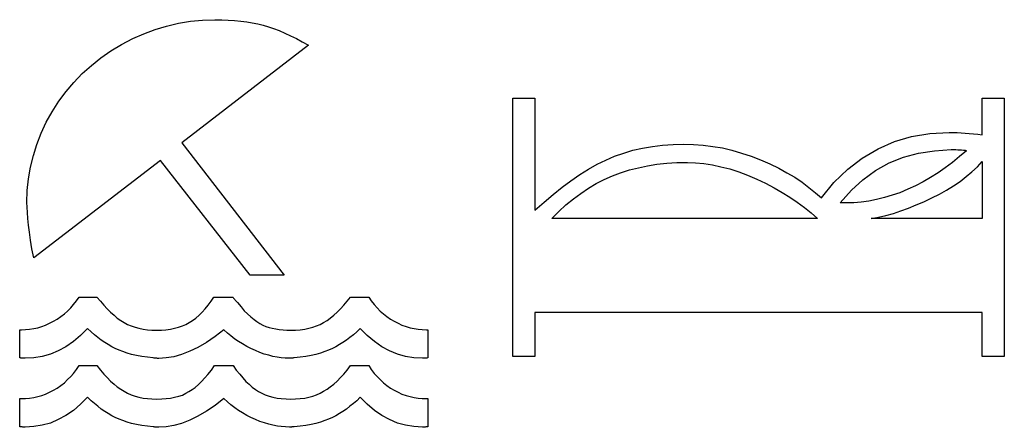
# Model space of a CAD drawing. Extents: x 0.2 to 23.8, y -0.5 to 2.
# Tile 1 of 7: x 0.2 to 5.7, y -0.4 to 1.9. Entities that reach past the tile are written whole.
import ezdxf

# ---------------------------------------------------------------- set-up
doc = ezdxf.new("R2010")
doc.units = 0

msp = doc.modelspace()

# ---------------------------------------------------------------- linework, layer by layer
at = {"color": 0}
for p, q in [((1.158203, 1.869141, 0.5), (1.226563, 1.875, 0.5)), ((1.226563, 1.875, 0.5), (1.294922, 1.876953, 0.5)), ((1.294922, 1.876953, 0.5), (1.333984, 1.876953, 0.5)), ((1.333984, 1.876953, 0.5), (1.369141, 1.875, 0.5)), ((1.369141, 1.875, 0.5), (1.404297, 1.873047, 0.5)), ((1.404297, 1.873047, 0.5), (1.439453, 1.869141, 0.5)), ((0.898438, 1.798828, 0.5), (0.960938, 1.822266, 0.5)), ((0.960938, 1.822266, 0.5), (1.025391, 1.841797, 0.5)), ((1.025391, 1.841797, 0.5), (1.091797, 1.857422, 0.5)), ((1.091797, 1.857422, 0.5), (1.158203, 1.869141, 0.5)), ((1.439453, 1.869141, 0.5), (1.472656, 1.865234, 0.5)), ((1.472656, 1.865234, 0.5), (1.503906, 1.859375, 0.5)), ((1.503906, 1.859375, 0.5), (1.535156, 1.853516, 0.5)), ((1.535156, 1.853516, 0.5), (1.564453, 1.845703, 0.5)), ((1.564453, 1.845703, 0.5), (1.59375, 1.837891, 0.5)), ((1.59375, 1.837891, 0.5), (1.623047, 1.828125, 0.5)), ((1.623047, 1.828125, 0.5), (1.654297, 1.816406, 0.5)), ((1.654297, 1.816406, 0.5), (1.685547, 1.802734, 0.5)), ((0.773438, 1.738281, 0.5), (0.835938, 1.771484, 0.5)), ((0.835938, 1.771484, 0.5), (0.898438, 1.798828, 0.5)), ((1.685547, 1.802734, 0.5), (1.716797, 1.787109, 0.5)), ((1.716797, 1.787109, 0.5), (1.75, 1.771484, 0.5)), ((1.75, 1.771484, 0.5), (1.783203, 1.753906, 0.5)), ((0.714844, 1.703125, 0.5), (0.773438, 1.738281, 0.5)), ((1.818359, 1.734375, 0.5), (1.111328, 1.189453, 0.5)), ((1.783203, 1.753906, 0.5), (1.818359, 1.734375, 0.5)), ((0.605469, 1.621094, 0.5), (0.658203, 1.664063, 0.5)), ((0.658203, 1.664063, 0.5), (0.714844, 1.703125, 0.5)), ((0.554688, 1.576172, 0.5), (0.605469, 1.621094, 0.5)), ((0.507813, 1.527344, 0.5), (0.554688, 1.576172, 0.5)), ((0.464844, 1.476563, 0.5), (0.507813, 1.527344, 0.5)), ((0.423828, 1.421875, 0.5), (0.464844, 1.476563, 0.5)), ((2.958984, -0.001953, 0.5), (2.958984, 1.439453, 0.5)), ((2.958984, 1.439453, 0.5), (3.082031, 1.439453, 0.5)), ((3.082031, 1.439453, 0.5), (3.082031, 0.814453, 0.5)), ((5.580078, 1.234375, 0.5), (5.580078, 1.439453, 0.5)), ((5.580078, 1.439453, 0.5), (5.703125, 1.439453, 0.5)), ((5.703125, 1.439453, 0.5), (5.703125, -0.001953, 0.5)), ((0.386719, 1.363281, 0.5), (0.423828, 1.421875, 0.5)), ((0.353516, 1.304688, 0.5), (0.386719, 1.363281, 0.5)), ((0.324219, 1.244141, 0.5), (0.353516, 1.304688, 0.5)), ((0.300781, 1.181641, 0.5), (0.324219, 1.244141, 0.5)), ((5.089844, 1.197266, 0.5), (5.185547, 1.224609, 0.5)), ((5.185547, 1.224609, 0.5), (5.287109, 1.242188, 0.5)), ((5.287109, 1.242188, 0.5), (5.394531, 1.248047, 0.5)), ((5.394531, 1.248047, 0.5), (5.416016, 1.248047, 0.5)), ((5.416016, 1.248047, 0.5), (5.439453, 1.248047, 0.5)), ((5.439453, 1.248047, 0.5), (5.462891, 1.246094, 0.5)), ((5.462891, 1.246094, 0.5), (5.484375, 1.244141, 0.5)), ((5.484375, 1.244141, 0.5), (5.507813, 1.242188, 0.5)), ((5.507813, 1.242188, 0.5), (5.53125, 1.240234, 0.5)), ((5.53125, 1.240234, 0.5), (5.554688, 1.238281, 0.5)), ((5.554688, 1.238281, 0.5), (5.580078, 1.234375, 0.5)), ((0.28125, 1.119141, 0.5), (0.300781, 1.181641, 0.5)), ((1.111328, 1.189453, 0.5), (1.681641, 0.451172, 0.5)), ((3.628906, 1.148438, 0.5), (3.683594, 1.160156, 0.5)), ((3.683594, 1.160156, 0.5), (3.738281, 1.169922, 0.5)), ((3.738281, 1.169922, 0.5), (3.794922, 1.177734, 0.5)), ((3.794922, 1.177734, 0.5), (3.853516, 1.181641, 0.5)), ((3.853516, 1.181641, 0.5), (3.914063, 1.183594, 0.5)), ((3.914063, 1.183594, 0.5), (3.966797, 1.181641, 0.5)), ((3.966797, 1.181641, 0.5), (4.021484, 1.177734, 0.5)), ((4.021484, 1.177734, 0.5), (4.076172, 1.169922, 0.5)), ((4.076172, 1.169922, 0.5), (4.128906, 1.162109, 0.5)), ((4.128906, 1.162109, 0.5), (4.181641, 1.148438, 0.5)), ((4.910156, 1.105469, 0.5), (4.998047, 1.15625, 0.5)), ((4.998047, 1.15625, 0.5), (5.089844, 1.197266, 0.5)), ((0.265625, 1.054688, 0.5), (0.28125, 1.119141, 0.5)), ((3.478516, 1.09375, 0.5), (3.527344, 1.115234, 0.5)), ((3.527344, 1.115234, 0.5), (3.578125, 1.132813, 0.5)), ((3.578125, 1.132813, 0.5), (3.628906, 1.148438, 0.5)), ((4.181641, 1.148438, 0.5), (4.236328, 1.132813, 0.5)), ((4.236328, 1.132813, 0.5), (4.289063, 1.115234, 0.5)), ((4.289063, 1.115234, 0.5), (4.341797, 1.095703, 0.5)), ((4.830078, 1.042969, 0.5), (4.910156, 1.105469, 0.5)), ((5.060547, 1.078125, 0.5), (5.140625, 1.109375, 0.5)), ((5.140625, 1.109375, 0.5), (5.224609, 1.132813, 0.5)), ((5.224609, 1.132813, 0.5), (5.3125, 1.146484, 0.5)), ((5.3125, 1.146484, 0.5), (5.40625, 1.152344, 0.5)), ((5.40625, 1.152344, 0.5), (5.419922, 1.152344, 0.5)), ((5.453125, 1.113281, 0.5), (5.414063, 1.080078, 0.5)), ((5.419922, 1.152344, 0.5), (5.431641, 1.152344, 0.5)), ((5.431641, 1.152344, 0.5), (5.443359, 1.150391, 0.5)), ((5.443359, 1.150391, 0.5), (5.455078, 1.150391, 0.5)), ((5.492188, 1.146484, 0.5), (5.453125, 1.113281, 0.5)), ((5.455078, 1.150391, 0.5), (5.464844, 1.150391, 0.5)), ((5.464844, 1.150391, 0.5), (5.474609, 1.148438, 0.5)), ((5.474609, 1.148438, 0.5), (5.484375, 1.148438, 0.5)), ((5.484375, 1.148438, 0.5), (5.492188, 1.146484, 0.5)), ((0.253906, 0.990234, 0.5), (0.265625, 1.054688, 0.5)), ((0.992188, 1.091797, 0.5), (0.283203, 0.548828, 0.5)), ((1.492188, 0.451172, 0.5), (0.992188, 1.091797, 0.5)), ((3.380859, 1.042969, 0.5), (3.429688, 1.070313, 0.5)), ((3.429688, 1.070313, 0.5), (3.478516, 1.09375, 0.5)), ((3.609375, 1.039063, 0.5), (3.660156, 1.050781, 0.5)), ((3.660156, 1.050781, 0.5), (3.710938, 1.0625, 0.5)), ((3.710938, 1.0625, 0.5), (3.763672, 1.070313, 0.5)), ((3.763672, 1.070313, 0.5), (3.818359, 1.076172, 0.5)), ((3.818359, 1.076172, 0.5), (3.875, 1.080078, 0.5)), ((3.875, 1.080078, 0.5), (3.933594, 1.080078, 0.5)), ((3.933594, 1.080078, 0.5), (3.978516, 1.078125, 0.5)), ((3.978516, 1.078125, 0.5), (4.025391, 1.074219, 0.5)), ((4.025391, 1.074219, 0.5), (4.074219, 1.068359, 0.5)), ((4.074219, 1.068359, 0.5), (4.121094, 1.056641, 0.5)), ((4.121094, 1.056641, 0.5), (4.169922, 1.044922, 0.5)), ((4.169922, 1.044922, 0.5), (4.220703, 1.029297, 0.5)), ((4.341797, 1.095703, 0.5), (4.394531, 1.072266, 0.5)), ((4.394531, 1.072266, 0.5), (4.443359, 1.048828, 0.5)), ((4.443359, 1.048828, 0.5), (4.488281, 1.023438, 0.5)), ((4.984375, 1.035156, 0.5), (5.060547, 1.078125, 0.5)), ((5.373047, 1.050781, 0.5), (5.333984, 1.023438, 0.5)), ((5.414063, 1.080078, 0.5), (5.373047, 1.050781, 0.5)), ((5.521484, 1.029297, 0.5), (5.552734, 1.056641, 0.5)), ((5.552734, 1.056641, 0.5), (5.580078, 1.085938, 0.5)), ((5.580078, 1.085938, 0.5), (5.580078, 0.767578, 0.5)), ((0.246094, 0.923828, 0.5), (0.253906, 0.990234, 0.5)), ((3.283203, 0.978516, 0.5), (3.332031, 1.013672, 0.5)), ((3.332031, 1.013672, 0.5), (3.380859, 1.042969, 0.5)), ((3.46875, 0.986328, 0.5), (3.515625, 1.005859, 0.5)), ((3.515625, 1.005859, 0.5), (3.560547, 1.023438, 0.5)), ((3.560547, 1.023438, 0.5), (3.609375, 1.039063, 0.5)), ((4.220703, 1.029297, 0.5), (4.269531, 1.009766, 0.5)), ((4.269531, 1.009766, 0.5), (4.320313, 0.988281, 0.5)), ((4.488281, 1.023438, 0.5), (4.533203, 0.998047, 0.5)), ((4.533203, 0.998047, 0.5), (4.574219, 0.970703, 0.5)), ((4.751953, 0.96875, 0.5), (4.830078, 1.042969, 0.5)), ((4.914063, 0.984375, 0.5), (4.984375, 1.035156, 0.5)), ((5.291016, 0.996094, 0.5), (5.25, 0.972656, 0.5)), ((5.333984, 1.023438, 0.5), (5.291016, 0.996094, 0.5)), ((5.457031, 0.974609, 0.5), (5.490234, 1.001953, 0.5)), ((5.490234, 1.001953, 0.5), (5.521484, 1.029297, 0.5)), ((3.183594, 0.902344, 0.5), (3.234375, 0.943359, 0.5)), ((3.234375, 0.943359, 0.5), (3.283203, 0.978516, 0.5)), ((3.337891, 0.908203, 0.5), (3.380859, 0.9375, 0.5)), ((3.380859, 0.9375, 0.5), (3.423828, 0.962891, 0.5)), ((3.423828, 0.962891, 0.5), (3.46875, 0.986328, 0.5)), ((4.320313, 0.988281, 0.5), (4.369141, 0.964844, 0.5)), ((4.369141, 0.964844, 0.5), (4.417969, 0.939453, 0.5)), ((4.417969, 0.939453, 0.5), (4.462891, 0.914063, 0.5)), ((4.574219, 0.970703, 0.5), (4.611328, 0.941406, 0.5)), ((4.611328, 0.941406, 0.5), (4.648438, 0.912109, 0.5)), ((4.681641, 0.882813, 0.5), (4.751953, 0.96875, 0.5)), ((4.849609, 0.925781, 0.5), (4.914063, 0.984375, 0.5)), ((5.207031, 0.951172, 0.5), (5.164063, 0.931641, 0.5)), ((5.25, 0.972656, 0.5), (5.207031, 0.951172, 0.5)), ((5.380859, 0.925781, 0.5), (5.419922, 0.951172, 0.5)), ((5.419922, 0.951172, 0.5), (5.457031, 0.974609, 0.5)), ((0.244141, 0.857422, 0.5), (0.246094, 0.923828, 0.5)), ((3.132813, 0.859375, 0.5), (3.183594, 0.902344, 0.5)), ((3.296875, 0.876953, 0.5), (3.337891, 0.908203, 0.5)), ((4.462891, 0.914063, 0.5), (4.505859, 0.886719, 0.5)), ((4.505859, 0.886719, 0.5), (4.546875, 0.859375, 0.5)), ((4.648438, 0.912109, 0.5), (4.681641, 0.882813, 0.5)), ((4.787109, 0.855469, 0.5), (4.849609, 0.925781, 0.5)), ((5.033203, 0.884766, 0.5), (4.990234, 0.875, 0.5)), ((5.076172, 0.898438, 0.5), (5.033203, 0.884766, 0.5)), ((5.119141, 0.912109, 0.5), (5.076172, 0.898438, 0.5)), ((5.164063, 0.931641, 0.5), (5.119141, 0.912109, 0.5)), ((5.253906, 0.861328, 0.5), (5.298828, 0.882813, 0.5)), ((5.298828, 0.882813, 0.5), (5.341797, 0.904297, 0.5)), ((5.341797, 0.904297, 0.5), (5.380859, 0.925781, 0.5)), ((0.246094, 0.832031, 0.5), (0.244141, 0.857422, 0.5)), ((0.248047, 0.800781, 0.5), (0.246094, 0.832031, 0.5)), ((3.082031, 0.814453, 0.5), (3.132813, 0.859375, 0.5)), ((3.214844, 0.806641, 0.5), (3.253906, 0.84375, 0.5)), ((3.253906, 0.84375, 0.5), (3.296875, 0.876953, 0.5)), ((4.546875, 0.859375, 0.5), (4.587891, 0.830078, 0.5)), ((4.587891, 0.830078, 0.5), (4.625, 0.798828, 0.5)), ((4.820313, 0.855469, 0.5), (4.787109, 0.855469, 0.5)), ((4.863281, 0.855469, 0.5), (4.820313, 0.855469, 0.5)), ((4.904297, 0.859375, 0.5), (4.863281, 0.855469, 0.5)), ((4.947266, 0.865234, 0.5), (4.904297, 0.859375, 0.5)), ((4.990234, 0.875, 0.5), (4.947266, 0.865234, 0.5)), ((5.125, 0.810547, 0.5), (5.167969, 0.826172, 0.5)), ((5.167969, 0.826172, 0.5), (5.210938, 0.84375, 0.5)), ((5.210938, 0.84375, 0.5), (5.253906, 0.861328, 0.5)), ((0.25, 0.767578, 0.5), (0.248047, 0.800781, 0.5)), ((3.175781, 0.767578, 0.5), (3.214844, 0.806641, 0.5)), ((4.625, 0.798828, 0.5), (4.660156, 0.767578, 0.5)), ((4.958984, 0.767578, 0.5), (5, 0.775391, 0.5)), ((5, 0.775391, 0.5), (5.041016, 0.785156, 0.5)), ((5.041016, 0.785156, 0.5), (5.083984, 0.796875, 0.5)), ((5.083984, 0.796875, 0.5), (5.125, 0.810547, 0.5)), ((0.253906, 0.730469, 0.5), (0.25, 0.767578, 0.5)), ((0.259766, 0.691406, 0.5), (0.253906, 0.730469, 0.5)), ((4.660156, 0.767578, 0.5), (3.175781, 0.767578, 0.5)), ((5.580078, 0.767578, 0.5), (4.958984, 0.767578, 0.5)), ((0.265625, 0.646484, 0.5), (0.259766, 0.691406, 0.5)), ((0.273438, 0.599609, 0.5), (0.265625, 0.646484, 0.5)), ((0.283203, 0.548828, 0.5), (0.273438, 0.599609, 0.5)), ((1.681641, 0.451172, 0.5), (1.492188, 0.451172, 0.5)), ((0.521484, 0.308594, 0.5), (0.537109, 0.330078, 0.5)), ((0.537109, 0.330078, 0.5), (0.636719, 0.330078, 0.5)), ((0.636719, 0.330078, 0.5), (0.65625, 0.306641, 0.5)), ((1.273438, 0.306641, 0.5), (1.289063, 0.330078, 0.5)), ((1.289063, 0.330078, 0.5), (1.394531, 0.330078, 0.5)), ((1.394531, 0.330078, 0.5), (1.396484, 0.328125, 0.5)), ((2.033203, 0.306641, 0.5), (2.052734, 0.330078, 0.5)), ((2.052734, 0.330078, 0.5), (2.154297, 0.330078, 0.5)), ((2.154297, 0.330078, 0.5), (2.167969, 0.308594, 0.5)), ((0.490234, 0.269531, 0.5), (0.505859, 0.289063, 0.5)), ((0.505859, 0.289063, 0.5), (0.521484, 0.308594, 0.5)), ((0.65625, 0.306641, 0.5), (0.675781, 0.285156, 0.5)), ((0.675781, 0.285156, 0.5), (0.693359, 0.263672, 0.5)), ((1.240234, 0.263672, 0.5), (1.257813, 0.285156, 0.5)), ((1.257813, 0.285156, 0.5), (1.273438, 0.306641, 0.5)), ((1.396484, 0.328125, 0.5), (1.398438, 0.324219, 0.5)), ((1.398438, 0.324219, 0.5), (1.402344, 0.320313, 0.5)), ((1.402344, 0.320313, 0.5), (1.40625, 0.316406, 0.5)), ((1.40625, 0.316406, 0.5), (1.408203, 0.3125, 0.5)), ((1.408203, 0.3125, 0.5), (1.412109, 0.308594, 0.5)), ((1.412109, 0.308594, 0.5), (1.417969, 0.302734, 0.5)), ((1.417969, 0.302734, 0.5), (1.421875, 0.298828, 0.5)), ((1.421875, 0.298828, 0.5), (1.441406, 0.275391, 0.5)), ((1.441406, 0.275391, 0.5), (1.458984, 0.253906, 0.5)), ((1.996094, 0.263672, 0.5), (2.015625, 0.285156, 0.5)), ((2.015625, 0.285156, 0.5), (2.033203, 0.306641, 0.5)), ((2.167969, 0.308594, 0.5), (2.183594, 0.289063, 0.5)), ((2.183594, 0.289063, 0.5), (2.201172, 0.269531, 0.5)), ((0.414063, 0.207031, 0.5), (0.435547, 0.220703, 0.5)), ((0.435547, 0.220703, 0.5), (0.455078, 0.236328, 0.5)), ((0.455078, 0.236328, 0.5), (0.472656, 0.251953, 0.5)), ((0.472656, 0.251953, 0.5), (0.490234, 0.269531, 0.5)), ((0.693359, 0.263672, 0.5), (0.712891, 0.246094, 0.5)), ((0.712891, 0.246094, 0.5), (0.732422, 0.228516, 0.5)), ((0.732422, 0.228516, 0.5), (0.75, 0.212891, 0.5)), ((1.189453, 0.212891, 0.5), (1.207031, 0.228516, 0.5)), ((1.207031, 0.228516, 0.5), (1.224609, 0.246094, 0.5)), ((1.224609, 0.246094, 0.5), (1.240234, 0.263672, 0.5)), ((1.458984, 0.253906, 0.5), (1.476563, 0.236328, 0.5)), ((1.476563, 0.236328, 0.5), (1.496094, 0.21875, 0.5)), ((1.939453, 0.212891, 0.5), (1.958984, 0.228516, 0.5)), ((1.958984, 0.228516, 0.5), (1.978516, 0.246094, 0.5)), ((1.978516, 0.246094, 0.5), (1.996094, 0.263672, 0.5)), ((2.201172, 0.269531, 0.5), (2.21875, 0.251953, 0.5)), ((2.21875, 0.251953, 0.5), (2.236328, 0.236328, 0.5)), ((2.236328, 0.236328, 0.5), (2.255859, 0.220703, 0.5)), ((2.255859, 0.220703, 0.5), (2.275391, 0.207031, 0.5)), ((5.580078, 0.244141, 0.5), (3.082031, 0.244141, 0.5)), ((3.082031, 0.244141, 0.5), (3.082031, -0.001953, 0.5)), ((5.580078, -0.001953, 0.5), (5.580078, 0.244141, 0.5)), ((0.306641, 0.158203, 0.5), (0.328125, 0.166016, 0.5)), ((0.328125, 0.166016, 0.5), (0.349609, 0.173828, 0.5)), ((0.349609, 0.173828, 0.5), (0.371094, 0.183594, 0.5)), ((0.371094, 0.183594, 0.5), (0.394531, 0.195313, 0.5)), ((0.394531, 0.195313, 0.5), (0.414063, 0.207031, 0.5)), ((0.75, 0.212891, 0.5), (0.769531, 0.199219, 0.5)), ((0.769531, 0.199219, 0.5), (0.789063, 0.1875, 0.5)), ((0.789063, 0.1875, 0.5), (0.806641, 0.177734, 0.5)), ((0.806641, 0.177734, 0.5), (0.828125, 0.169922, 0.5)), ((0.828125, 0.169922, 0.5), (0.849609, 0.162109, 0.5)), ((1.091797, 0.162109, 0.5), (1.113281, 0.169922, 0.5)), ((1.113281, 0.169922, 0.5), (1.132813, 0.177734, 0.5)), ((1.132813, 0.177734, 0.5), (1.152344, 0.1875, 0.5)), ((1.152344, 0.1875, 0.5), (1.169922, 0.199219, 0.5)), ((1.169922, 0.199219, 0.5), (1.189453, 0.212891, 0.5)), ((1.496094, 0.21875, 0.5), (1.513672, 0.205078, 0.5)), ((1.513672, 0.205078, 0.5), (1.529297, 0.193359, 0.5)), ((1.529297, 0.193359, 0.5), (1.546875, 0.181641, 0.5)), ((1.546875, 0.181641, 0.5), (1.5625, 0.173828, 0.5)), ((1.5625, 0.173828, 0.5), (1.580078, 0.166016, 0.5)), ((1.580078, 0.166016, 0.5), (1.597656, 0.160156, 0.5)), ((1.841797, 0.162109, 0.5), (1.863281, 0.169922, 0.5)), ((1.863281, 0.169922, 0.5), (1.882813, 0.177734, 0.5)), ((1.882813, 0.177734, 0.5), (1.902344, 0.1875, 0.5)), ((1.902344, 0.1875, 0.5), (1.921875, 0.199219, 0.5)), ((1.921875, 0.199219, 0.5), (1.939453, 0.212891, 0.5)), ((2.275391, 0.207031, 0.5), (2.296875, 0.195313, 0.5)), ((2.296875, 0.195313, 0.5), (2.318359, 0.183594, 0.5)), ((2.318359, 0.183594, 0.5), (2.339844, 0.173828, 0.5)), ((2.339844, 0.173828, 0.5), (2.363281, 0.166016, 0.5)), ((2.363281, 0.166016, 0.5), (2.384766, 0.158203, 0.5)), ((0.205078, -0.009766, 0.5), (0.205078, 0.146484, 0.5)), ((0.205078, 0.146484, 0.5), (0.207031, 0.146484, 0.5)), ((0.207031, 0.146484, 0.5), (0.207031, 0.146484, 0.5)), ((0.207031, 0.146484, 0.5), (0.208984, 0.146484, 0.5)), ((0.208984, 0.146484, 0.5), (0.208984, 0.146484, 0.5)), ((0.208984, 0.146484, 0.5), (0.210938, 0.146484, 0.5)), ((0.210938, 0.146484, 0.5), (0.212891, 0.146484, 0.5)), ((0.212891, 0.146484, 0.5), (0.212891, 0.146484, 0.5)), ((0.212891, 0.146484, 0.5), (0.214844, 0.146484, 0.5)), ((0.214844, 0.146484, 0.5), (0.238281, 0.148438, 0.5)), ((0.238281, 0.148438, 0.5), (0.259766, 0.150391, 0.5)), ((0.259766, 0.150391, 0.5), (0.283203, 0.154297, 0.5)), ((0.283203, 0.154297, 0.5), (0.306641, 0.158203, 0.5)), ((0.544922, 0.115234, 0.5), (0.505859, 0.082031, 0.5)), ((0.583984, 0.154297, 0.5), (0.544922, 0.115234, 0.5)), ((0.603516, 0.136719, 0.5), (0.583984, 0.154297, 0.5)), ((0.623047, 0.119141, 0.5), (0.603516, 0.136719, 0.5)), ((0.640625, 0.103516, 0.5), (0.623047, 0.119141, 0.5)), ((0.849609, 0.162109, 0.5), (0.871094, 0.15625, 0.5)), ((0.871094, 0.15625, 0.5), (0.894531, 0.150391, 0.5)), ((0.894531, 0.150391, 0.5), (0.917969, 0.146484, 0.5)), ((0.917969, 0.146484, 0.5), (0.943359, 0.144531, 0.5)), ((0.943359, 0.144531, 0.5), (0.970703, 0.144531, 0.5)), ((0.970703, 0.144531, 0.5), (0.996094, 0.144531, 0.5)), ((0.996094, 0.144531, 0.5), (1.021484, 0.146484, 0.5)), ((1.021484, 0.146484, 0.5), (1.046875, 0.150391, 0.5)), ((1.046875, 0.150391, 0.5), (1.070313, 0.15625, 0.5)), ((1.070313, 0.15625, 0.5), (1.091797, 0.162109, 0.5)), ((1.345703, 0.146484, 0.5), (1.296875, 0.109375, 0.5)), ((1.365234, 0.128906, 0.5), (1.345703, 0.146484, 0.5)), ((1.384766, 0.113281, 0.5), (1.365234, 0.128906, 0.5)), ((1.40625, 0.095703, 0.5), (1.384766, 0.113281, 0.5)), ((1.597656, 0.160156, 0.5), (1.615234, 0.15625, 0.5)), ((1.615234, 0.15625, 0.5), (1.634766, 0.152344, 0.5)), ((1.634766, 0.152344, 0.5), (1.654297, 0.148438, 0.5)), ((1.654297, 0.148438, 0.5), (1.675781, 0.146484, 0.5)), ((1.675781, 0.146484, 0.5), (1.697266, 0.144531, 0.5)), ((1.697266, 0.144531, 0.5), (1.71875, 0.144531, 0.5)), ((1.71875, 0.144531, 0.5), (1.746094, 0.144531, 0.5)), ((1.746094, 0.144531, 0.5), (1.771484, 0.146484, 0.5)), ((1.771484, 0.146484, 0.5), (1.796875, 0.150391, 0.5)), ((1.796875, 0.150391, 0.5), (1.820313, 0.15625, 0.5)), ((1.820313, 0.15625, 0.5), (1.841797, 0.162109, 0.5)), ((2.068359, 0.119141, 0.5), (2.048828, 0.103516, 0.5)), ((2.087891, 0.136719, 0.5), (2.068359, 0.119141, 0.5)), ((2.105469, 0.154297, 0.5), (2.087891, 0.136719, 0.5)), ((2.144531, 0.115234, 0.5), (2.105469, 0.154297, 0.5)), ((2.185547, 0.082031, 0.5), (2.144531, 0.115234, 0.5)), ((2.384766, 0.158203, 0.5), (2.408203, 0.154297, 0.5)), ((2.408203, 0.154297, 0.5), (2.429688, 0.150391, 0.5)), ((2.429688, 0.150391, 0.5), (2.453125, 0.148438, 0.5)), ((2.453125, 0.148438, 0.5), (2.476563, 0.146484, 0.5)), ((2.476563, 0.146484, 0.5), (2.476563, 0.146484, 0.5)), ((2.476563, 0.146484, 0.5), (2.478516, 0.146484, 0.5)), ((2.478516, 0.146484, 0.5), (2.480469, 0.146484, 0.5)), ((2.480469, 0.146484, 0.5), (2.482422, 0.146484, 0.5)), ((2.480469, 0.146484, 0.5), (2.480469, 0.146484, 0.5)), ((2.482422, 0.146484, 0.5), (2.484375, 0.146484, 0.5)), ((2.482422, 0.146484, 0.5), (2.482422, 0.146484, 0.5)), ((2.484375, 0.146484, 0.5), (2.484375, -0.009766, 0.5)), ((2.484375, 0.146484, 0.5), (2.484375, 0.146484, 0.5)), ((0.505859, 0.082031, 0.5), (0.462891, 0.052734, 0.5)), ((0.660156, 0.089844, 0.5), (0.640625, 0.103516, 0.5)), ((0.679688, 0.076172, 0.5), (0.660156, 0.089844, 0.5)), ((0.699219, 0.064453, 0.5), (0.679688, 0.076172, 0.5)), ((0.71875, 0.052734, 0.5), (0.699219, 0.064453, 0.5)), ((1.248047, 0.076172, 0.5), (1.199219, 0.048828, 0.5)), ((1.296875, 0.109375, 0.5), (1.248047, 0.076172, 0.5)), ((1.427734, 0.082031, 0.5), (1.40625, 0.095703, 0.5)), ((1.449219, 0.068359, 0.5), (1.427734, 0.082031, 0.5)), ((1.472656, 0.054688, 0.5), (1.449219, 0.068359, 0.5)), ((1.990234, 0.064453, 0.5), (1.970703, 0.052734, 0.5)), ((2.009766, 0.076172, 0.5), (1.990234, 0.064453, 0.5)), ((2.029297, 0.089844, 0.5), (2.009766, 0.076172, 0.5)), ((2.048828, 0.103516, 0.5), (2.029297, 0.089844, 0.5)), ((2.226563, 0.052734, 0.5), (2.185547, 0.082031, 0.5)), ((0.376953, 0.011719, 0.5), (0.330078, -0.001953, 0.5)), ((0.419922, 0.029297, 0.5), (0.376953, 0.011719, 0.5)), ((0.462891, 0.052734, 0.5), (0.419922, 0.029297, 0.5)), ((0.738281, 0.042969, 0.5), (0.71875, 0.052734, 0.5)), ((0.759766, 0.033203, 0.5), (0.738281, 0.042969, 0.5)), ((0.78125, 0.025391, 0.5), (0.759766, 0.033203, 0.5)), ((0.804688, 0.017578, 0.5), (0.78125, 0.025391, 0.5)), ((0.830078, 0.009766, 0.5), (0.804688, 0.017578, 0.5)), ((0.857422, 0.003906, 0.5), (0.830078, 0.009766, 0.5)), ((0.886719, -0.001953, 0.5), (0.857422, 0.003906, 0.5)), ((1.109375, 0.009766, 0.5), (1.066406, -0.003906, 0.5)), ((1.154297, 0.027344, 0.5), (1.109375, 0.009766, 0.5)), ((1.199219, 0.048828, 0.5), (1.154297, 0.027344, 0.5)), ((1.496094, 0.042969, 0.5), (1.472656, 0.054688, 0.5)), ((1.521484, 0.03125, 0.5), (1.496094, 0.042969, 0.5)), ((1.546875, 0.021484, 0.5), (1.521484, 0.03125, 0.5)), ((1.570313, 0.011719, 0.5), (1.546875, 0.021484, 0.5)), ((1.595703, 0.005859, 0.5), (1.570313, 0.011719, 0.5)), ((1.619141, -0.001953, 0.5), (1.595703, 0.005859, 0.5)), ((1.832031, 0.003906, 0.5), (1.802734, -0.001953, 0.5)), ((1.859375, 0.009766, 0.5), (1.832031, 0.003906, 0.5)), ((1.884766, 0.017578, 0.5), (1.859375, 0.009766, 0.5)), ((1.908203, 0.025391, 0.5), (1.884766, 0.017578, 0.5)), ((1.929688, 0.033203, 0.5), (1.908203, 0.025391, 0.5)), ((1.951172, 0.042969, 0.5), (1.929688, 0.033203, 0.5)), ((1.970703, 0.052734, 0.5), (1.951172, 0.042969, 0.5)), ((2.269531, 0.029297, 0.5), (2.226563, 0.052734, 0.5)), ((2.314453, 0.011719, 0.5), (2.269531, 0.029297, 0.5)), ((2.359375, -0.001953, 0.5), (2.314453, 0.011719, 0.5)), ((0.208984, -0.009766, 0.5), (0.205078, -0.009766, 0.5)), ((0.210938, -0.011719, 0.5), (0.208984, -0.009766, 0.5)), ((0.214844, -0.011719, 0.5), (0.210938, -0.011719, 0.5)), ((0.21875, -0.011719, 0.5), (0.214844, -0.011719, 0.5)), ((0.222656, -0.011719, 0.5), (0.21875, -0.011719, 0.5)), ((0.226563, -0.011719, 0.5), (0.222656, -0.011719, 0.5)), ((0.230469, -0.011719, 0.5), (0.226563, -0.011719, 0.5)), ((0.236328, -0.011719, 0.5), (0.230469, -0.011719, 0.5)), ((0.283203, -0.009766, 0.5), (0.236328, -0.011719, 0.5)), ((0.330078, -0.001953, 0.5), (0.283203, -0.009766, 0.5)), ((0.521484, -0.074219, 0.5), (0.537109, -0.052734, 0.5)), ((0.537109, -0.052734, 0.5), (0.636719, -0.052734, 0.5)), ((0.636719, -0.052734, 0.5), (0.65625, -0.078125, 0.5)), ((0.917969, -0.005859, 0.5), (0.886719, -0.001953, 0.5)), ((0.951172, -0.009766, 0.5), (0.917969, -0.005859, 0.5)), ((0.955078, -0.011719, 0.5), (0.951172, -0.009766, 0.5)), ((0.951172, -0.009766, 0.5), (0.951172, -0.009766, 0.5)), ((0.951172, -0.009766, 0.5), (0.951172, -0.009766, 0.5)), ((0.951172, -0.009766, 0.5), (0.951172, -0.009766, 0.5)), ((0.951172, -0.009766, 0.5), (0.951172, -0.009766, 0.5)), ((0.958984, -0.011719, 0.5), (0.955078, -0.011719, 0.5)), ((0.962891, -0.011719, 0.5), (0.958984, -0.011719, 0.5)), ((0.966797, -0.011719, 0.5), (0.962891, -0.011719, 0.5)), ((0.970703, -0.011719, 0.5), (0.966797, -0.011719, 0.5)), ((0.974609, -0.013672, 0.5), (0.970703, -0.011719, 0.5)), ((0.978516, -0.013672, 0.5), (0.974609, -0.013672, 0.5)), ((0.982422, -0.013672, 0.5), (0.978516, -0.013672, 0.5)), ((1.023438, -0.009766, 0.5), (0.982422, -0.013672, 0.5)), ((1.066406, -0.003906, 0.5), (1.023438, -0.009766, 0.5)), ((1.275391, -0.078125, 0.5), (1.292969, -0.052734, 0.5)), ((1.292969, -0.052734, 0.5), (1.396484, -0.052734, 0.5)), ((1.396484, -0.052734, 0.5), (1.414063, -0.078125, 0.5)), ((1.642578, -0.005859, 0.5), (1.619141, -0.001953, 0.5)), ((1.666016, -0.009766, 0.5), (1.642578, -0.005859, 0.5)), ((1.6875, -0.011719, 0.5), (1.666016, -0.009766, 0.5)), ((1.710938, -0.011719, 0.5), (1.6875, -0.011719, 0.5)), ((1.714844, -0.011719, 0.5), (1.710938, -0.011719, 0.5)), ((1.716797, -0.011719, 0.5), (1.714844, -0.011719, 0.5)), ((1.720703, -0.011719, 0.5), (1.716797, -0.011719, 0.5)), ((1.724609, -0.011719, 0.5), (1.720703, -0.011719, 0.5)), ((1.728516, -0.011719, 0.5), (1.724609, -0.011719, 0.5)), ((1.730469, -0.011719, 0.5), (1.728516, -0.011719, 0.5)), ((1.734375, -0.009766, 0.5), (1.730469, -0.011719, 0.5)), ((1.738281, -0.009766, 0.5), (1.734375, -0.009766, 0.5)), ((1.771484, -0.005859, 0.5), (1.738281, -0.009766, 0.5)), ((1.738281, -0.009766, 0.5), (1.738281, -0.009766, 0.5)), ((1.738281, -0.009766, 0.5), (1.738281, -0.009766, 0.5)), ((1.738281, -0.009766, 0.5), (1.738281, -0.009766, 0.5)), ((1.738281, -0.009766, 0.5), (1.738281, -0.009766, 0.5)), ((1.802734, -0.001953, 0.5), (1.771484, -0.005859, 0.5)), ((2.033203, -0.078125, 0.5), (2.052734, -0.052734, 0.5)), ((2.052734, -0.052734, 0.5), (2.154297, -0.052734, 0.5)), ((2.154297, -0.052734, 0.5), (2.167969, -0.074219, 0.5)), ((2.40625, -0.009766, 0.5), (2.359375, -0.001953, 0.5)), ((2.455078, -0.011719, 0.5), (2.40625, -0.009766, 0.5)), ((2.458984, -0.011719, 0.5), (2.455078, -0.011719, 0.5)), ((2.464844, -0.011719, 0.5), (2.458984, -0.011719, 0.5)), ((2.46875, -0.011719, 0.5), (2.464844, -0.011719, 0.5)), ((2.472656, -0.011719, 0.5), (2.46875, -0.011719, 0.5)), ((2.476563, -0.011719, 0.5), (2.472656, -0.011719, 0.5)), ((2.478516, -0.011719, 0.5), (2.476563, -0.011719, 0.5)), ((2.482422, -0.009766, 0.5), (2.478516, -0.011719, 0.5)), ((2.484375, -0.009766, 0.5), (2.482422, -0.009766, 0.5)), ((3.082031, -0.001953, 0.5), (2.958984, -0.001953, 0.5)), ((5.703125, -0.001953, 0.5), (5.580078, -0.001953, 0.5)), ((0.490234, -0.113281, 0.5), (0.505859, -0.095703, 0.5)), ((0.505859, -0.095703, 0.5), (0.521484, -0.074219, 0.5)), ((0.65625, -0.078125, 0.5), (0.675781, -0.099609, 0.5)), ((0.675781, -0.099609, 0.5), (0.693359, -0.119141, 0.5)), ((1.238281, -0.121094, 0.5), (1.255859, -0.101563, 0.5)), ((1.255859, -0.101563, 0.5), (1.275391, -0.078125, 0.5)), ((1.414063, -0.078125, 0.5), (1.433594, -0.099609, 0.5)), ((1.433594, -0.099609, 0.5), (1.451172, -0.121094, 0.5)), ((1.996094, -0.119141, 0.5), (2.015625, -0.099609, 0.5)), ((2.015625, -0.099609, 0.5), (2.033203, -0.078125, 0.5)), ((2.167969, -0.074219, 0.5), (2.183594, -0.095703, 0.5)), ((2.183594, -0.095703, 0.5), (2.201172, -0.113281, 0.5)), ((0.414063, -0.177734, 0.5), (0.435547, -0.164063, 0.5)), ((0.435547, -0.164063, 0.5), (0.455078, -0.148438, 0.5)), ((0.455078, -0.148438, 0.5), (0.472656, -0.130859, 0.5)), ((0.472656, -0.130859, 0.5), (0.490234, -0.113281, 0.5)), ((0.693359, -0.119141, 0.5), (0.712891, -0.138672, 0.5)), ((0.712891, -0.138672, 0.5), (0.732422, -0.15625, 0.5)), ((0.732422, -0.15625, 0.5), (0.75, -0.169922, 0.5)), ((1.185547, -0.173828, 0.5), (1.203125, -0.158203, 0.5)), ((1.203125, -0.158203, 0.5), (1.220703, -0.140625, 0.5)), ((1.220703, -0.140625, 0.5), (1.238281, -0.121094, 0.5)), ((1.451172, -0.121094, 0.5), (1.46875, -0.140625, 0.5)), ((1.46875, -0.140625, 0.5), (1.486328, -0.15625, 0.5)), ((1.486328, -0.15625, 0.5), (1.503906, -0.171875, 0.5)), ((1.939453, -0.169922, 0.5), (1.958984, -0.15625, 0.5)), ((1.958984, -0.15625, 0.5), (1.978516, -0.138672, 0.5)), ((1.978516, -0.138672, 0.5), (1.996094, -0.119141, 0.5)), ((2.201172, -0.113281, 0.5), (2.21875, -0.130859, 0.5)), ((2.21875, -0.130859, 0.5), (2.236328, -0.148438, 0.5)), ((2.236328, -0.148438, 0.5), (2.255859, -0.164063, 0.5)), ((2.255859, -0.164063, 0.5), (2.275391, -0.177734, 0.5)), ((0.306641, -0.224609, 0.5), (0.328125, -0.21875, 0.5)), ((0.328125, -0.21875, 0.5), (0.349609, -0.210938, 0.5)), ((0.349609, -0.210938, 0.5), (0.371094, -0.201172, 0.5)), ((0.371094, -0.201172, 0.5), (0.394531, -0.189453, 0.5)), ((0.394531, -0.189453, 0.5), (0.414063, -0.177734, 0.5)), ((0.75, -0.169922, 0.5), (0.769531, -0.183594, 0.5)), ((0.769531, -0.183594, 0.5), (0.789063, -0.195313, 0.5)), ((0.789063, -0.195313, 0.5), (0.806641, -0.207031, 0.5)), ((0.806641, -0.207031, 0.5), (0.828125, -0.214844, 0.5)), ((0.828125, -0.214844, 0.5), (0.849609, -0.222656, 0.5)), ((1.09375, -0.222656, 0.5), (1.113281, -0.216797, 0.5)), ((1.113281, -0.216797, 0.5), (1.132813, -0.207031, 0.5)), ((1.132813, -0.207031, 0.5), (1.150391, -0.197266, 0.5)), ((1.150391, -0.197266, 0.5), (1.167969, -0.185547, 0.5)), ((1.167969, -0.185547, 0.5), (1.185547, -0.173828, 0.5)), ((1.503906, -0.171875, 0.5), (1.521484, -0.185547, 0.5)), ((1.521484, -0.185547, 0.5), (1.539063, -0.197266, 0.5)), ((1.539063, -0.197266, 0.5), (1.556641, -0.207031, 0.5)), ((1.556641, -0.207031, 0.5), (1.576172, -0.214844, 0.5)), ((1.576172, -0.214844, 0.5), (1.597656, -0.222656, 0.5)), ((1.841797, -0.222656, 0.5), (1.863281, -0.214844, 0.5)), ((1.863281, -0.214844, 0.5), (1.882813, -0.207031, 0.5)), ((1.882813, -0.207031, 0.5), (1.902344, -0.195313, 0.5)), ((1.902344, -0.195313, 0.5), (1.921875, -0.183594, 0.5)), ((1.921875, -0.183594, 0.5), (1.939453, -0.169922, 0.5)), ((2.275391, -0.177734, 0.5), (2.296875, -0.189453, 0.5)), ((2.296875, -0.189453, 0.5), (2.318359, -0.201172, 0.5)), ((2.318359, -0.201172, 0.5), (2.339844, -0.210938, 0.5)), ((2.339844, -0.210938, 0.5), (2.363281, -0.21875, 0.5)), ((2.363281, -0.21875, 0.5), (2.384766, -0.224609, 0.5)), ((0.205078, -0.394531, 0.5), (0.205078, -0.236328, 0.5)), ((0.205078, -0.236328, 0.5), (0.207031, -0.236328, 0.5)), ((0.207031, -0.236328, 0.5), (0.207031, -0.236328, 0.5)), ((0.207031, -0.236328, 0.5), (0.208984, -0.236328, 0.5)), ((0.208984, -0.236328, 0.5), (0.208984, -0.236328, 0.5)), ((0.208984, -0.236328, 0.5), (0.210938, -0.236328, 0.5)), ((0.210938, -0.236328, 0.5), (0.212891, -0.236328, 0.5)), ((0.212891, -0.236328, 0.5), (0.212891, -0.236328, 0.5)), ((0.212891, -0.236328, 0.5), (0.214844, -0.236328, 0.5)), ((0.214844, -0.236328, 0.5), (0.238281, -0.236328, 0.5)), ((0.238281, -0.236328, 0.5), (0.259766, -0.234375, 0.5)), ((0.259766, -0.234375, 0.5), (0.283203, -0.230469, 0.5)), ((0.283203, -0.230469, 0.5), (0.306641, -0.224609, 0.5)), ((0.544922, -0.267578, 0.5), (0.505859, -0.302734, 0.5)), ((0.583984, -0.228516, 0.5), (0.544922, -0.267578, 0.5)), ((0.603516, -0.248047, 0.5), (0.583984, -0.228516, 0.5)), ((0.623047, -0.263672, 0.5), (0.603516, -0.248047, 0.5)), ((0.640625, -0.279297, 0.5), (0.623047, -0.263672, 0.5)), ((0.849609, -0.222656, 0.5), (0.871094, -0.228516, 0.5)), ((0.871094, -0.228516, 0.5), (0.894531, -0.234375, 0.5)), ((0.894531, -0.234375, 0.5), (0.917969, -0.236328, 0.5)), ((0.917969, -0.236328, 0.5), (0.943359, -0.238281, 0.5)), ((0.943359, -0.238281, 0.5), (0.970703, -0.240234, 0.5)), ((0.970703, -0.240234, 0.5), (0.998047, -0.238281, 0.5)), ((0.998047, -0.238281, 0.5), (1.023438, -0.236328, 0.5)), ((1.023438, -0.236328, 0.5), (1.046875, -0.234375, 0.5)), ((1.046875, -0.234375, 0.5), (1.070313, -0.228516, 0.5)), ((1.070313, -0.228516, 0.5), (1.09375, -0.222656, 0.5)), ((1.345703, -0.236328, 0.5), (1.296875, -0.275391, 0.5)), ((1.365234, -0.253906, 0.5), (1.345703, -0.236328, 0.5)), ((1.384766, -0.271484, 0.5), (1.365234, -0.253906, 0.5)), ((1.40625, -0.287109, 0.5), (1.384766, -0.271484, 0.5)), ((1.597656, -0.222656, 0.5), (1.619141, -0.228516, 0.5)), ((1.619141, -0.228516, 0.5), (1.642578, -0.234375, 0.5)), ((1.642578, -0.234375, 0.5), (1.666016, -0.236328, 0.5)), ((1.666016, -0.236328, 0.5), (1.693359, -0.238281, 0.5)), ((1.693359, -0.238281, 0.5), (1.71875, -0.240234, 0.5)), ((1.71875, -0.240234, 0.5), (1.746094, -0.238281, 0.5)), ((1.746094, -0.238281, 0.5), (1.771484, -0.236328, 0.5)), ((1.771484, -0.236328, 0.5), (1.796875, -0.234375, 0.5)), ((1.796875, -0.234375, 0.5), (1.820313, -0.228516, 0.5)), ((1.820313, -0.228516, 0.5), (1.841797, -0.222656, 0.5)), ((2.068359, -0.263672, 0.5), (2.048828, -0.279297, 0.5)), ((2.087891, -0.248047, 0.5), (2.068359, -0.263672, 0.5)), ((2.105469, -0.228516, 0.5), (2.087891, -0.248047, 0.5)), ((2.144531, -0.267578, 0.5), (2.105469, -0.228516, 0.5)), ((2.185547, -0.302734, 0.5), (2.144531, -0.267578, 0.5)), ((2.384766, -0.224609, 0.5), (2.408203, -0.230469, 0.5)), ((2.408203, -0.230469, 0.5), (2.429688, -0.234375, 0.5)), ((2.429688, -0.234375, 0.5), (2.453125, -0.236328, 0.5)), ((2.453125, -0.236328, 0.5), (2.476563, -0.236328, 0.5)), ((2.476563, -0.236328, 0.5), (2.478516, -0.236328, 0.5)), ((2.476563, -0.236328, 0.5), (2.476563, -0.236328, 0.5)), ((2.478516, -0.236328, 0.5), (2.480469, -0.236328, 0.5)), ((2.480469, -0.236328, 0.5), (2.482422, -0.236328, 0.5)), ((2.480469, -0.236328, 0.5), (2.480469, -0.236328, 0.5)), ((2.482422, -0.236328, 0.5), (2.484375, -0.236328, 0.5)), ((2.482422, -0.236328, 0.5), (2.482422, -0.236328, 0.5)), ((2.484375, -0.236328, 0.5), (2.484375, -0.394531, 0.5)), ((2.484375, -0.236328, 0.5), (2.484375, -0.236328, 0.5)), ((0.505859, -0.302734, 0.5), (0.462891, -0.330078, 0.5)), ((0.660156, -0.294922, 0.5), (0.640625, -0.279297, 0.5)), ((0.679688, -0.308594, 0.5), (0.660156, -0.294922, 0.5)), ((0.699219, -0.320313, 0.5), (0.679688, -0.308594, 0.5)), ((0.71875, -0.332031, 0.5), (0.699219, -0.320313, 0.5)), ((1.248047, -0.306641, 0.5), (1.199219, -0.333984, 0.5)), ((1.296875, -0.275391, 0.5), (1.248047, -0.306641, 0.5)), ((1.427734, -0.302734, 0.5), (1.40625, -0.287109, 0.5)), ((1.449219, -0.316406, 0.5), (1.427734, -0.302734, 0.5)), ((1.472656, -0.330078, 0.5), (1.449219, -0.316406, 0.5)), ((1.990234, -0.320313, 0.5), (1.970703, -0.332031, 0.5)), ((2.009766, -0.308594, 0.5), (1.990234, -0.320313, 0.5)), ((2.029297, -0.294922, 0.5), (2.009766, -0.308594, 0.5)), ((2.048828, -0.279297, 0.5), (2.029297, -0.294922, 0.5)), ((2.226563, -0.330078, 0.5), (2.185547, -0.302734, 0.5)), ((0.330078, -0.384766, 0.5), (0.283203, -0.392578, 0.5)), ((0.376953, -0.373047, 0.5), (0.330078, -0.384766, 0.5)), ((0.419922, -0.353516, 0.5), (0.376953, -0.373047, 0.5)), ((0.462891, -0.330078, 0.5), (0.419922, -0.353516, 0.5)), ((0.738281, -0.341797, 0.5), (0.71875, -0.332031, 0.5)), ((0.759766, -0.351563, 0.5), (0.738281, -0.341797, 0.5)), ((0.78125, -0.359375, 0.5), (0.759766, -0.351563, 0.5)), ((0.804688, -0.367188, 0.5), (0.78125, -0.359375, 0.5)), ((0.830078, -0.375, 0.5), (0.804688, -0.367188, 0.5)), ((0.857422, -0.380859, 0.5), (0.830078, -0.375, 0.5)), ((0.886719, -0.386719, 0.5), (0.857422, -0.380859, 0.5)), ((1.109375, -0.375, 0.5), (1.066406, -0.386719, 0.5)), ((1.154297, -0.357422, 0.5), (1.109375, -0.375, 0.5)), ((1.199219, -0.333984, 0.5), (1.154297, -0.357422, 0.5)), ((1.496094, -0.341797, 0.5), (1.472656, -0.330078, 0.5)), ((1.521484, -0.353516, 0.5), (1.496094, -0.341797, 0.5)), ((1.546875, -0.363281, 0.5), (1.521484, -0.353516, 0.5)), ((1.572266, -0.371094, 0.5), (1.546875, -0.363281, 0.5)), ((1.595703, -0.378906, 0.5), (1.572266, -0.371094, 0.5)), ((1.619141, -0.384766, 0.5), (1.595703, -0.378906, 0.5)), ((1.644531, -0.390625, 0.5), (1.619141, -0.384766, 0.5)), ((1.832031, -0.380859, 0.5), (1.802734, -0.386719, 0.5)), ((1.859375, -0.375, 0.5), (1.832031, -0.380859, 0.5)), ((1.884766, -0.367188, 0.5), (1.859375, -0.375, 0.5)), ((1.908203, -0.359375, 0.5), (1.884766, -0.367188, 0.5)), ((1.929688, -0.351563, 0.5), (1.908203, -0.359375, 0.5)), ((1.951172, -0.341797, 0.5), (1.929688, -0.351563, 0.5)), ((1.970703, -0.332031, 0.5), (1.951172, -0.341797, 0.5)), ((2.269531, -0.353516, 0.5), (2.226563, -0.330078, 0.5)), ((2.314453, -0.373047, 0.5), (2.269531, -0.353516, 0.5)), ((2.359375, -0.384766, 0.5), (2.314453, -0.373047, 0.5)), ((2.40625, -0.392578, 0.5), (2.359375, -0.384766, 0.5)), ((0.208984, -0.394531, 0.5), (0.205078, -0.394531, 0.5)), ((0.210938, -0.394531, 0.5), (0.208984, -0.394531, 0.5)), ((0.214844, -0.394531, 0.5), (0.210938, -0.394531, 0.5)), ((0.21875, -0.394531, 0.5), (0.214844, -0.394531, 0.5)), ((0.222656, -0.396484, 0.5), (0.21875, -0.394531, 0.5)), ((0.226563, -0.396484, 0.5), (0.222656, -0.396484, 0.5)), ((0.230469, -0.396484, 0.5), (0.226563, -0.396484, 0.5)), ((0.236328, -0.396484, 0.5), (0.230469, -0.396484, 0.5)), ((0.283203, -0.392578, 0.5), (0.236328, -0.396484, 0.5)), ((0.917969, -0.390625, 0.5), (0.886719, -0.386719, 0.5)), ((0.951172, -0.394531, 0.5), (0.917969, -0.390625, 0.5)), ((0.955078, -0.394531, 0.5), (0.951172, -0.394531, 0.5)), ((0.951172, -0.394531, 0.5), (0.951172, -0.394531, 0.5)), ((0.951172, -0.394531, 0.5), (0.951172, -0.394531, 0.5)), ((0.951172, -0.394531, 0.5), (0.951172, -0.394531, 0.5)), ((0.951172, -0.394531, 0.5), (0.951172, -0.394531, 0.5)), ((0.958984, -0.396484, 0.5), (0.955078, -0.394531, 0.5)), ((0.962891, -0.396484, 0.5), (0.958984, -0.396484, 0.5)), ((0.966797, -0.396484, 0.5), (0.962891, -0.396484, 0.5)), ((0.970703, -0.396484, 0.5), (0.966797, -0.396484, 0.5)), ((0.974609, -0.396484, 0.5), (0.970703, -0.396484, 0.5)), ((0.978516, -0.396484, 0.5), (0.974609, -0.396484, 0.5)), ((0.982422, -0.396484, 0.5), (0.978516, -0.396484, 0.5)), ((1.023438, -0.394531, 0.5), (0.982422, -0.396484, 0.5)), ((1.066406, -0.386719, 0.5), (1.023438, -0.394531, 0.5)), ((1.666016, -0.392578, 0.5), (1.644531, -0.390625, 0.5)), ((1.689453, -0.394531, 0.5), (1.666016, -0.392578, 0.5)), ((1.710938, -0.396484, 0.5), (1.689453, -0.394531, 0.5)), ((1.714844, -0.396484, 0.5), (1.710938, -0.396484, 0.5)), ((1.71875, -0.396484, 0.5), (1.714844, -0.396484, 0.5)), ((1.722656, -0.396484, 0.5), (1.71875, -0.396484, 0.5)), ((1.724609, -0.394531, 0.5), (1.722656, -0.396484, 0.5)), ((1.728516, -0.394531, 0.5), (1.724609, -0.394531, 0.5)), ((1.732422, -0.394531, 0.5), (1.728516, -0.394531, 0.5)), ((1.734375, -0.394531, 0.5), (1.732422, -0.394531, 0.5)), ((1.738281, -0.394531, 0.5), (1.734375, -0.394531, 0.5)), ((1.771484, -0.390625, 0.5), (1.738281, -0.394531, 0.5)), ((1.738281, -0.394531, 0.5), (1.738281, -0.394531, 0.5)), ((1.738281, -0.394531, 0.5), (1.738281, -0.394531, 0.5)), ((1.738281, -0.394531, 0.5), (1.738281, -0.394531, 0.5)), ((1.738281, -0.394531, 0.5), (1.738281, -0.394531, 0.5)), ((1.802734, -0.386719, 0.5), (1.771484, -0.390625, 0.5)), ((2.455078, -0.396484, 0.5), (2.40625, -0.392578, 0.5)), ((2.458984, -0.396484, 0.5), (2.455078, -0.396484, 0.5)), ((2.464844, -0.396484, 0.5), (2.458984, -0.396484, 0.5)), ((2.46875, -0.396484, 0.5), (2.464844, -0.396484, 0.5)), ((2.472656, -0.394531, 0.5), (2.46875, -0.396484, 0.5)), ((2.476563, -0.394531, 0.5), (2.472656, -0.394531, 0.5)), ((2.478516, -0.394531, 0.5), (2.476563, -0.394531, 0.5)), ((2.482422, -0.394531, 0.5), (2.478516, -0.394531, 0.5)), ((2.484375, -0.394531, 0.5), (2.482422, -0.394531, 0.5))]:
    msp.add_line(p, q, dxfattribs=at)

doc.saveas('drawing.dxf')
